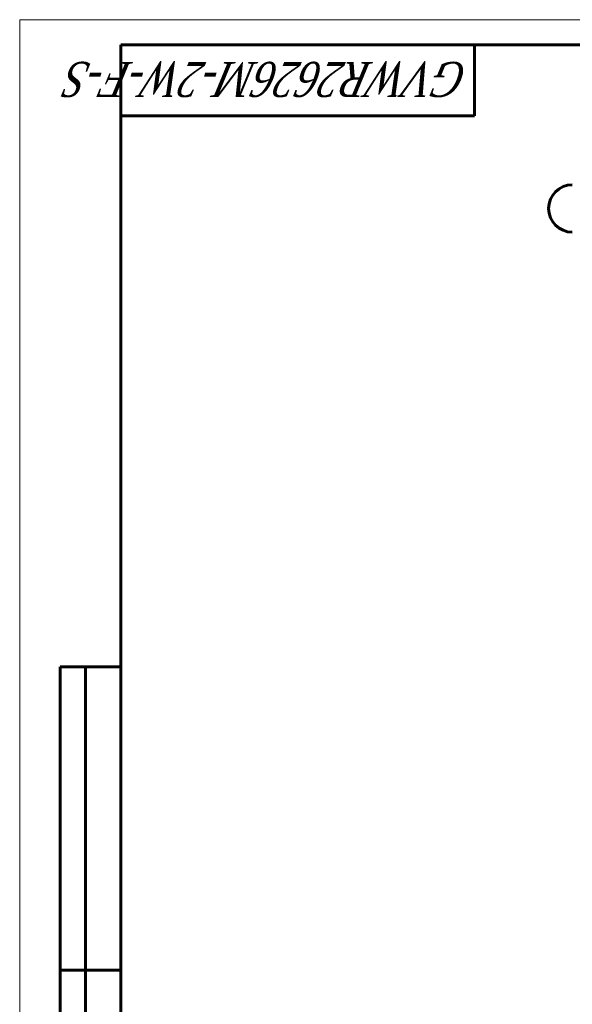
# Model space of a CAD drawing. Header units: millimetres. Extents: x 0 to 649, y -9 to 420.
# Tile 2 of 10: x 0 to 109, y 225 to 420. Entities that reach past the tile are written whole.
import ezdxf

# ---------------------------------------------------------------- set-up
doc = ezdxf.new("R2010")
doc.units = ezdxf.units.MM
doc.linetypes.add('K5LT_BASIC', pattern=[0])
doc.linetypes.add('K5LT_THIN', pattern=[0])
doc.layers.add('Системный слой (1)', color=7, linetype='Continuous', true_color=0x6c6c6c)
doc.styles.add('KTEXTSTYLE', font='txt', dxfattribs={"width": 0.96, "height": 5})

# ---------------------------------------------------------------- blocks, each defined once
blk = doc.blocks.new('U86')
at = {"color": 7, "linetype": 'K5LT_THIN', "lineweight": 18, "true_color": 0xffffff}
for p, q in [((0, 0), (0, 420)), ((0, 420), (594, 420))]:
    blk.add_line(p, q, dxfattribs=at)
at = {"color": 143, "linetype": 'K5LT_BASIC', "lineweight": 60, "true_color": 0x33acca}
for p, q in [((20, 5), (20, 415)), ((20, 415), (589, 415)), ((90, 415), (90, 401)), ((90, 401), (20, 401)), ((8, 172), (8, 292)), ((20, 292), (8, 292)), ((13, 172), (13, 292)), ((20, 232), (8, 232))]:
    blk.add_line(p, q, dxfattribs=at)
at = {"color": 7, "insert": (88.81, 404.64), "char_height": 7, "attachment_point": 1, "rotation": 180, "style": 'KTEXTSTYLE'}
blk.add_mtext('\\fArial|b0|c204|p34;\\H5.0;\\W1.000;\\Q15;\\fGOST Type AU|b0|i0|c204|p34;\\Q15;\\W0.823;\\H7.00;GVWR2626M-2W-F-S', dxfattribs=at)

msp = doc.modelspace()

# ---------------------------------------------------------------- linework, layer by layer
at = {"layer": 'Системный слой (1)', "color": 143, "linetype": 'K5LT_BASIC', "lineweight": 60, "true_color": 0x33acca}
msp.add_arc((109.3614, 382.6636), 4.6875, 90, 270, dxfattribs=at)

# ---------------------------------------------------------------- block references
msp.add_blockref('U86', (0, 0))

doc.saveas('drawing.dxf')
